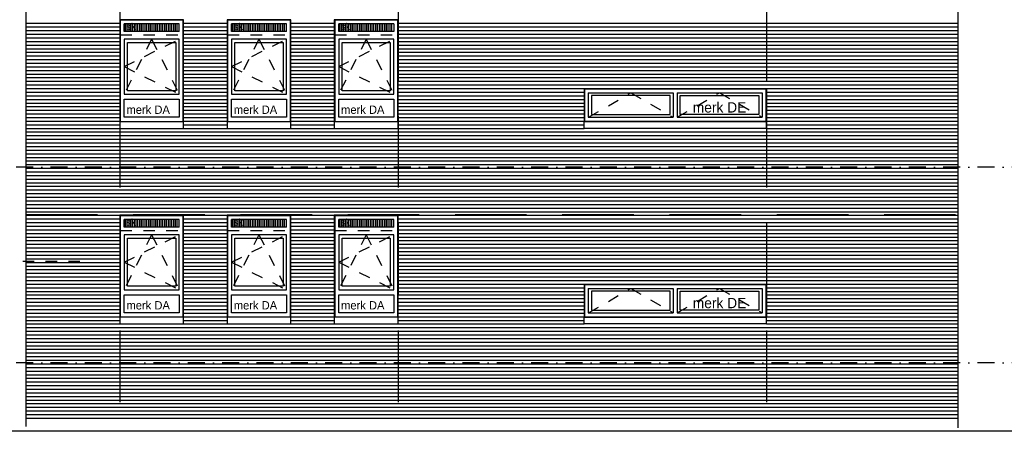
# Model space of a CAD drawing. Extents: x 0 to 140000, y 0 to 84100.
# Tile 8 of 48: x 51884 to 69093, y 13260 to 20457. Entities that reach past the tile are written whole.
import ezdxf

# ---------------------------------------------------------------- set-up
doc = ezdxf.new("R2010")
doc.units = 0
doc.header["$LTSCALE"] = 100
doc.header["$MEASUREMENT"] = 0
for name, pattern in [('B0201', [50, 31.25, -6.25, 6.25, -6.25]), ('B0703', [18.75, 12.5, -6.25]), ('DASHDOTX2', [2, 1, -0.5, 0, -0.5]), ('TEGELS', [4, 2, -2])]:
    doc.linetypes.add(name, pattern=pattern)
doc.layers.get('0').update_dxf_attribs({"linetype": 'CONTINUOUS'})
for name, color, linetype in [('AA32----_BINNENKOZ', 7, 'CONTINUOUS'), ('AI31----_BUITENKOZ', 7, 'CONTINUOUS'), ('AL$7A---_STRAMIEN', 1, 'B0201'), ('AL21----_BUITENWAND', 2, 'CONTINUOUS'), ('AL31----_BUITENKOZ', 7, 'CONTINUOUS'), ('AL32----_BINNENKOZ', 7, 'CONTINUOUS'), ('AT$1A---_ALGEMEEN', 7, 'CONTINUOUS'), ('AT$1A---_TEKST', 2, 'CONTINUOUS'), ('DETAILS', 4, 'TEGELS'), ('DLLATATIE', 3, 'B0703'), ('ZONWERING', 4, 'TEGELS')]:
    doc.layers.add(name, color=color, linetype=linetype)
doc.styles.add('00_100', font='B-GBP.shx', dxfattribs={"height": 120})
doc.styles.add('01_100', font='B-GBP.shx', dxfattribs={"height": 180})

# ---------------------------------------------------------------- blocks, each defined once
blk = doc.blocks.new('PH31-018')
at = {"layer": 'AI31----_BUITENKOZ', "color": 42, "linetype": 'TEGELS'}
for p, q in [((-3107, 194), (-2368, 622)), ((-2368, 622), (-1629, 194)), ((-1557, 194), (-818, 622)), ((-818, 622), (-74, 194))]:
    blk.add_line(p, q, dxfattribs=at)
at = {"layer": 'AL31----_BUITENKOZ', "color": 42}
for p, q in [((-3186, 696), (-3186, 120)), ((-3186, 696), (0, 696)), ((0, 696), (0, 120)), ((-3186, 120), (0, 120))]:
    blk.add_line(p, q, dxfattribs=at)
at = {"layer": 'AL31----_BUITENKOZ', "color": 1}
for p, q in [((-3179, 689), (-3179, 127)), ((-3179, 689), (-7, 689)), ((-7, 689), (-7, 127)), ((-3112, 622), (-1629, 622)), ((-3112, 622), (-3112, 194)), ((-1629, 622), (-1629, 194)), ((-1557, 622), (-74, 622)), ((-1557, 622), (-1557, 194)), ((-74, 622), (-74, 194)), ((-3112, 194), (-1629, 194)), ((-1557, 194), (-74, 194)), ((-3179, 127), (-7, 127))]:
    blk.add_line(p, q, dxfattribs=at)
at = {"layer": 'AL31----_BUITENKOZ', "color": 42}
for points in [[(-3057, 244), (-1679, 244), (-1679, 572), (-3057, 572)], [(-129, 244), (-1507, 244), (-1507, 572), (-129, 572)]]:
    blk.add_lwpolyline(points, close=True, dxfattribs=at)
at = {"layer": 'AL31----_BUITENKOZ', "color": 1, "style": '01_100'}
blk.add_text('merk DE', height=180, dxfattribs=at).set_placement((-1286, 276))

msp = doc.modelspace()

# ---------------------------------------------------------------- hatches: boundary and pattern name
at = {"layer": 'AA32----_BINNENKOZ'}
h = msp.add_hatch(dxfattribs=at)
h.set_pattern_fill('LINE', color=42, scale=250, angle=90, style=0)
h.set_pattern_definition([(90, (42013.79, 3224.32), (-31.25, 2e-15), [])])
h.paths.add_polyline_path([(54669.2, 20371.3), (53712.2, 20371.3), (53712.2, 20268.3), (54669.2, 20268.3)])
h = msp.add_hatch(dxfattribs=at)
h.set_pattern_fill('LINE', color=42, scale=250, angle=90, style=0)
h.set_pattern_definition([(90, (43888.79, 3224.32), (-31.25, 2e-15), [])])
h.paths.add_polyline_path([(56544.2, 20371.3), (55587.2, 20371.3), (55587.2, 20268.3), (56544.2, 20268.3)])
h = msp.add_hatch(dxfattribs=at)
h.set_pattern_fill('LINE', color=42, scale=250, angle=90, style=0)
h.set_pattern_definition([(90, (45763.79, 3224.32), (-31.25, 2e-15), [])])
h.paths.add_polyline_path([(58419.2, 20371.3), (57462.2, 20371.3), (57462.2, 20268.3), (58419.2, 20268.3)])
h = msp.add_hatch(dxfattribs=at)
h.set_pattern_fill('LINE', color=42, scale=250, angle=90, style=0)
h.set_pattern_definition([(90, (42013.79, -195.68), (-31.25, 2e-15), [])])
h.paths.add_polyline_path([(54669.2, 16951.3), (53712.2, 16951.3), (53712.2, 16848.3), (54669.2, 16848.3)])
h = msp.add_hatch(dxfattribs=at)
h.set_pattern_fill('LINE', color=42, scale=250, angle=90, style=0)
h.set_pattern_definition([(90, (43888.79, -195.68), (-31.25, 2e-15), [])])
h.paths.add_polyline_path([(56544.2, 16951.3), (55587.2, 16951.3), (55587.2, 16848.3), (56544.2, 16848.3)])
h = msp.add_hatch(dxfattribs=at)
h.set_pattern_fill('LINE', color=42, scale=250, angle=90, style=0)
h.set_pattern_definition([(90, (45763.79, -195.68), (-31.25, 2e-15), [])])
h.paths.add_polyline_path([(58419.2, 16951.3), (57462.2, 16951.3), (57462.2, 16848.3), (58419.2, 16848.3)])

# ---------------------------------------------------------------- linework, layer by layer
at = {"layer": 'AL$7A---_STRAMIEN', "color": 1, "linetype": 'DASHDOTX2', "ltscale": 3}
for p, q in [((79726.4, 17880.4), (25202.9, 17880.4)), ((79726.4, 14460.4), (25202.9, 14460.4))]:
    msp.add_line(p, q, dxfattribs=at)
at = {"layer": 'AL21----_BUITENWAND', "color": 2}
for p, q in [((51993.2, 31895.3), (51993.2, 13346.4)), ((68283.2, 31895.3), (68283.2, 13318.4))]:
    msp.add_line(p, q, dxfattribs=at)
at = {"layer": 'AL21----_BUITENWAND', "color": 42}
for p, q in [((51993.2, 20393.8), (53633.2, 20393.8)), ((51993.2, 20330.4), (53633.2, 20330.4)), ((54748.2, 20393.8), (55508.2, 20393.8)), ((54748.2, 20330.4), (55508.2, 20330.4)), ((56623.2, 20393.8), (57383.2, 20393.8)), ((56623.2, 20330.4), (57383.2, 20330.4)), ((58498.2, 20393.8), (68283.2, 20393.8)), ((58498.2, 20330.4), (68283.2, 20330.4)), ((51993.2, 20267.1), (53633.2, 20267.1)), ((51993.2, 20203.8), (53633.2, 20203.8)), ((51993.2, 20140.4), (53633.2, 20140.4)), ((54748.2, 20267.1), (55508.2, 20267.1)), ((54748.2, 20203.8), (55508.2, 20203.8)), ((54748.2, 20140.4), (55508.2, 20140.4)), ((56623.2, 20267.1), (57383.2, 20267.1)), ((56623.2, 20203.8), (57383.2, 20203.8)), ((56623.2, 20140.4), (57383.2, 20140.4)), ((58498.2, 20267.1), (68283.2, 20267.1)), ((58498.2, 20203.8), (68283.2, 20203.8)), ((58498.2, 20140.4), (68283.2, 20140.4)), ((51993.2, 20077.1), (53633.2, 20077.1)), ((51993.2, 20013.8), (53633.2, 20013.8)), ((54748.2, 20077.1), (55508.2, 20077.1)), ((54748.2, 20013.8), (55508.2, 20013.8)), ((56623.2, 20077.1), (57383.2, 20077.1)), ((56623.2, 20013.8), (57383.2, 20013.8)), ((58498.2, 20077.1), (68283.2, 20077.1)), ((58498.2, 20013.8), (68283.2, 20013.8)), ((51993.2, 19950.4), (53633.2, 19950.4)), ((51993.2, 19887.1), (53633.2, 19887.1)), ((51993.2, 19823.8), (53633.2, 19823.8)), ((54748.2, 19950.4), (55508.2, 19950.4)), ((54748.2, 19887.1), (55508.2, 19887.1)), ((54748.2, 19823.8), (55508.2, 19823.8)), ((56623.2, 19950.4), (57383.2, 19950.4)), ((56623.2, 19887.1), (57383.2, 19887.1)), ((56623.2, 19823.8), (57383.2, 19823.8)), ((58498.2, 19950.4), (68283.2, 19950.4)), ((58498.2, 19887.1), (68283.2, 19887.1)), ((58498.2, 19823.8), (68283.2, 19823.8)), ((51993.2, 19760.4), (53633.2, 19760.4)), ((51993.2, 19697.1), (53633.2, 19697.1)), ((51993.2, 19633.8), (53633.2, 19633.8)), ((54748.2, 19760.4), (55508.2, 19760.4)), ((54748.2, 19697.1), (55508.2, 19697.1)), ((54748.2, 19633.8), (55508.2, 19633.8)), ((56623.2, 19760.4), (57383.2, 19760.4)), ((56623.2, 19697.1), (57383.2, 19697.1)), ((56623.2, 19633.8), (57383.2, 19633.8)), ((58498.2, 19760.4), (68283.2, 19760.4)), ((58498.2, 19697.1), (68283.2, 19697.1)), ((58498.2, 19633.8), (68283.2, 19633.8)), ((51993.2, 19570.4), (53633.2, 19570.4)), ((51993.2, 19507.1), (53633.2, 19507.1)), ((54748.2, 19570.4), (55508.2, 19570.4)), ((54748.2, 19507.1), (55508.2, 19507.1)), ((56623.2, 19570.4), (57383.2, 19570.4)), ((56623.2, 19507.1), (57383.2, 19507.1)), ((58498.2, 19570.4), (68283.2, 19570.4)), ((58498.2, 19507.1), (68283.2, 19507.1)), ((51993.2, 19443.8), (53633.2, 19443.8)), ((51993.2, 19380.4), (53633.2, 19380.4)), ((51993.2, 19317.1), (53633.2, 19317.1)), ((54748.2, 19443.8), (55508.2, 19443.8)), ((54748.2, 19380.4), (55508.2, 19380.4)), ((54748.2, 19317.1), (55508.2, 19317.1)), ((56623.2, 19443.8), (57383.2, 19443.8)), ((56623.2, 19380.4), (57383.2, 19380.4)), ((56623.2, 19317.1), (57383.2, 19317.1)), ((58498.2, 19443.8), (68283.2, 19443.8)), ((58498.2, 19380.4), (68283.2, 19380.4)), ((58498.2, 19317.1), (68283.2, 19317.1)), ((51993.2, 19253.8), (53633.2, 19253.8)), ((51993.2, 19190.4), (53633.2, 19190.4)), ((51993.2, 19127.1), (53633.2, 19127.1)), ((54748.2, 19253.8), (55508.2, 19253.8)), ((54748.2, 19190.4), (55508.2, 19190.4)), ((54748.2, 19127.1), (55508.2, 19127.1)), ((56623.2, 19253.8), (57383.2, 19253.8)), ((56623.2, 19190.4), (57383.2, 19190.4)), ((56623.2, 19127.1), (57383.2, 19127.1)), ((58498.2, 19253.8), (61748.2, 19253.8)), ((58498.2, 19190.4), (61748.2, 19190.4)), ((58498.2, 19127.1), (61748.2, 19127.1)), ((64934.2, 19253.8), (68283.2, 19253.8)), ((64934.2, 19190.4), (68283.2, 19190.4)), ((64934.2, 19127.1), (68283.2, 19127.1)), ((51993.2, 19063.8), (53633.2, 19063.8)), ((51993.2, 19000.4), (53633.2, 19000.4)), ((51993.2, 18937.1), (53633.2, 18937.1)), ((54748.2, 19063.8), (55508.2, 19063.8)), ((54748.2, 19000.4), (55508.2, 19000.4)), ((54748.2, 18937.1), (55508.2, 18937.1)), ((56623.2, 19063.8), (57383.2, 19063.8)), ((56623.2, 19000.4), (57383.2, 19000.4)), ((56623.2, 18937.1), (57383.2, 18937.1)), ((58498.2, 19063.8), (61748.2, 19063.8)), ((58498.2, 19000.4), (61748.2, 19000.4)), ((58498.2, 18937.1), (61748.2, 18937.1)), ((64934.2, 19063.8), (68283.2, 19063.8)), ((64934.2, 19000.4), (68283.2, 19000.4)), ((64934.2, 18937.1), (68283.2, 18937.1)), ((51993.2, 18873.8), (53633.2, 18873.8)), ((51993.2, 18810.4), (53633.2, 18810.4)), ((54748.2, 18873.8), (55508.2, 18873.8)), ((54748.2, 18810.4), (55508.2, 18810.4)), ((56623.2, 18873.8), (57383.2, 18873.8)), ((56623.2, 18810.4), (57383.2, 18810.4)), ((58498.2, 18873.8), (61748.2, 18873.8)), ((58498.2, 18810.4), (61748.2, 18810.4)), ((64934.2, 18873.8), (68283.2, 18873.8)), ((64934.2, 18810.4), (68283.2, 18810.4)), ((51993.2, 18747.1), (53633.2, 18747.1)), ((51993.2, 18683.8), (53633.2, 18683.8)), ((51993.2, 18620.4), (53633.2, 18620.4)), ((54748.2, 18747.1), (55508.2, 18747.1)), ((54748.2, 18683.8), (55508.2, 18683.8)), ((54748.2, 18620.4), (55508.2, 18620.4)), ((56623.2, 18747.1), (57383.2, 18747.1)), ((56623.2, 18683.8), (57383.2, 18683.8)), ((56623.2, 18620.4), (57383.2, 18620.4)), ((58498.2, 18747.1), (61748.2, 18747.1)), ((58498.2, 18683.8), (61748.2, 18683.8)), ((58498.2, 18620.4), (61748.2, 18620.4)), ((64934.2, 18747.1), (68283.2, 18747.1)), ((64934.2, 18683.8), (68283.2, 18683.8)), ((64934.2, 18620.4), (68283.2, 18620.4)), ((51993.2, 18557.1), (53633.2, 18557.1)), ((51993.2, 18493.8), (68283.2, 18493.8)), ((51993.2, 18430.4), (68283.2, 18430.4)), ((54748.2, 18557.1), (55508.2, 18557.1)), ((56623.2, 18557.1), (57383.2, 18557.1)), ((58498.2, 18557.1), (61748.2, 18557.1)), ((64934.2, 18557.1), (68283.2, 18557.1)), ((51993.2, 18367.1), (68283.2, 18367.1)), ((51993.2, 18303.8), (68283.2, 18303.8)), ((51993.2, 18240.4), (68283.2, 18240.4)), ((51993.2, 18177.1), (68283.2, 18177.1)), ((51993.2, 18113.8), (68283.2, 18113.8)), ((51993.2, 18050.4), (68283.2, 18050.4)), ((51993.2, 17987.1), (68283.2, 17987.1)), ((51993.2, 17923.8), (68283.2, 17923.8)), ((51993.2, 17860.4), (68283.2, 17860.4)), ((51993.2, 17797.1), (68283.2, 17797.1)), ((51993.2, 17733.8), (68283.2, 17733.8)), ((51993.2, 17670.4), (68283.2, 17670.4)), ((51993.2, 17607.1), (68283.2, 17607.1)), ((51993.2, 17543.8), (68283.2, 17543.8)), ((51993.2, 17480.4), (68283.2, 17480.4)), ((51993.2, 17417.1), (68283.2, 17417.1)), ((51993.2, 17353.8), (68283.2, 17353.8)), ((51993.2, 17290.4), (68283.2, 17290.4)), ((51993.2, 17227.1), (68283.2, 17227.1)), ((51993.2, 17163.8), (68283.2, 17163.8)), ((51993.2, 17100.4), (68283.2, 17100.4)), ((51993.2, 17037.1), (53633.2, 17037.1)), ((51993.2, 16973.8), (53633.2, 16973.8)), ((51993.2, 16910.4), (53633.2, 16910.4)), ((54748.2, 17037.1), (55508.2, 17037.1)), ((54748.2, 16973.8), (55508.2, 16973.8)), ((54748.2, 16910.4), (55508.2, 16910.4)), ((56623.2, 17037.1), (57383.2, 17037.1)), ((56623.2, 16973.8), (57383.2, 16973.8)), ((56623.2, 16910.4), (57383.2, 16910.4)), ((58498.2, 17037.1), (68283.2, 17037.1)), ((58498.2, 16973.8), (68283.2, 16973.8)), ((58498.2, 16910.4), (68283.2, 16910.4)), ((51993.2, 16847.1), (53633.2, 16847.1)), ((51993.2, 16783.8), (53633.2, 16783.8)), ((51993.2, 16720.4), (53633.2, 16720.4)), ((54748.2, 16847.1), (55508.2, 16847.1)), ((54748.2, 16783.8), (55508.2, 16783.8)), ((54748.2, 16720.4), (55508.2, 16720.4)), ((56623.2, 16847.1), (57383.2, 16847.1)), ((56623.2, 16783.8), (57383.2, 16783.8)), ((56623.2, 16720.4), (57383.2, 16720.4)), ((58498.2, 16847.1), (68283.2, 16847.1)), ((58498.2, 16783.8), (68283.2, 16783.8)), ((58498.2, 16720.4), (68283.2, 16720.4)), ((51993.2, 16657.1), (53633.2, 16657.1)), ((51993.2, 16593.8), (53633.2, 16593.8)), ((51993.2, 16530.4), (53633.2, 16530.4)), ((54748.2, 16657.1), (55508.2, 16657.1)), ((54748.2, 16593.8), (55508.2, 16593.8)), ((54748.2, 16530.4), (55508.2, 16530.4)), ((56623.2, 16657.1), (57383.2, 16657.1)), ((56623.2, 16593.8), (57383.2, 16593.8)), ((56623.2, 16530.4), (57383.2, 16530.4)), ((58498.2, 16657.1), (68283.2, 16657.1)), ((58498.2, 16593.8), (68283.2, 16593.8)), ((58498.2, 16530.4), (68283.2, 16530.4)), ((51993.2, 16467.1), (53633.2, 16467.1)), ((51993.2, 16403.8), (53633.2, 16403.8)), ((54748.2, 16467.1), (55508.2, 16467.1)), ((54748.2, 16403.8), (55508.2, 16403.8)), ((56623.2, 16467.1), (57383.2, 16467.1)), ((56623.2, 16403.8), (57383.2, 16403.8)), ((58498.2, 16467.1), (68283.2, 16467.1)), ((58498.2, 16403.8), (68283.2, 16403.8)), ((51993.2, 16340.4), (53633.2, 16340.4)), ((51993.2, 16277.1), (53633.2, 16277.1)), ((51993.2, 16213.8), (53633.2, 16213.8)), ((54748.2, 16340.4), (55508.2, 16340.4)), ((54748.2, 16277.1), (55508.2, 16277.1)), ((54748.2, 16213.8), (55508.2, 16213.8)), ((56623.2, 16340.4), (57383.2, 16340.4)), ((56623.2, 16277.1), (57383.2, 16277.1)), ((56623.2, 16213.8), (57383.2, 16213.8)), ((58498.2, 16340.4), (68283.2, 16340.4)), ((58498.2, 16277.1), (68283.2, 16277.1)), ((58498.2, 16213.8), (68283.2, 16213.8)), ((51993.2, 16150.4), (53633.2, 16150.4)), ((51993.2, 16087.1), (53633.2, 16087.1)), ((51993.2, 16023.8), (53633.2, 16023.8)), ((54748.2, 16150.4), (55508.2, 16150.4)), ((54748.2, 16087.1), (55508.2, 16087.1)), ((54748.2, 16023.8), (55508.2, 16023.8)), ((56623.2, 16150.4), (57383.2, 16150.4)), ((56623.2, 16087.1), (57383.2, 16087.1)), ((56623.2, 16023.8), (57383.2, 16023.8)), ((58498.2, 16150.4), (68283.2, 16150.4)), ((58498.2, 16087.1), (68283.2, 16087.1)), ((58498.2, 16023.8), (68283.2, 16023.8)), ((51993.2, 15960.4), (53633.2, 15960.4)), ((51993.2, 15897.1), (53633.2, 15897.1)), ((51993.2, 15833.8), (53633.2, 15833.8)), ((54748.2, 15960.4), (55508.2, 15960.4)), ((54748.2, 15897.1), (55508.2, 15897.1)), ((54748.2, 15833.8), (55508.2, 15833.8)), ((56623.2, 15960.4), (57383.2, 15960.4)), ((56623.2, 15897.1), (57383.2, 15897.1)), ((56623.2, 15833.8), (57383.2, 15833.8)), ((58498.2, 15960.4), (68283.2, 15960.4)), ((58498.2, 15897.1), (68283.2, 15897.1)), ((58498.2, 15833.8), (61748.2, 15833.8)), ((64934.2, 15833.8), (68283.2, 15833.8)), ((51993.2, 15770.4), (53633.2, 15770.4)), ((51993.2, 15707.1), (53633.2, 15707.1)), ((54748.2, 15770.4), (55508.2, 15770.4)), ((54748.2, 15707.1), (55508.2, 15707.1)), ((56623.2, 15770.4), (57383.2, 15770.4)), ((56623.2, 15707.1), (57383.2, 15707.1)), ((58498.2, 15770.4), (61748.2, 15770.4)), ((58498.2, 15707.1), (61748.2, 15707.1)), ((64934.2, 15770.4), (68283.2, 15770.4)), ((64934.2, 15707.1), (68283.2, 15707.1)), ((51993.2, 15643.8), (53633.2, 15643.8)), ((51993.2, 15580.4), (53633.2, 15580.4)), ((51993.2, 15517.1), (53633.2, 15517.1)), ((54748.2, 15643.8), (55508.2, 15643.8)), ((54748.2, 15580.4), (55508.2, 15580.4)), ((54748.2, 15517.1), (55508.2, 15517.1)), ((56623.2, 15643.8), (57383.2, 15643.8)), ((56623.2, 15580.4), (57383.2, 15580.4)), ((56623.2, 15517.1), (57383.2, 15517.1)), ((58498.2, 15643.8), (61748.2, 15643.8)), ((58498.2, 15580.4), (61748.2, 15580.4)), ((58498.2, 15517.1), (61748.2, 15517.1)), ((64934.2, 15643.8), (68283.2, 15643.8)), ((64934.2, 15580.4), (68283.2, 15580.4)), ((64934.2, 15517.1), (68283.2, 15517.1)), ((51993.2, 15453.8), (53633.2, 15453.8)), ((51993.2, 15390.4), (53633.2, 15390.4)), ((51993.2, 15327.1), (53633.2, 15327.1)), ((54748.2, 15453.8), (55508.2, 15453.8)), ((54748.2, 15390.4), (55508.2, 15390.4)), ((54748.2, 15327.1), (55508.2, 15327.1)), ((56623.2, 15453.8), (57383.2, 15453.8)), ((56623.2, 15390.4), (57383.2, 15390.4)), ((56623.2, 15327.1), (57383.2, 15327.1)), ((58498.2, 15453.8), (61748.2, 15453.8)), ((58498.2, 15390.4), (61748.2, 15390.4)), ((58498.2, 15327.1), (61748.2, 15327.1)), ((64934.2, 15453.8), (68283.2, 15453.8)), ((64934.2, 15390.4), (68283.2, 15390.4)), ((64934.2, 15327.1), (68283.2, 15327.1)), ((51993.2, 15263.8), (53633.2, 15263.8)), ((51993.2, 15200.4), (53633.2, 15200.4)), ((54748.2, 15263.8), (55508.2, 15263.8)), ((54748.2, 15200.4), (55508.2, 15200.4)), ((56623.2, 15263.8), (57383.2, 15263.8)), ((56623.2, 15200.4), (57383.2, 15200.4)), ((58498.2, 15263.8), (61748.2, 15263.8)), ((58498.2, 15200.4), (61748.2, 15200.4)), ((64934.2, 15263.8), (68283.2, 15263.8)), ((64934.2, 15200.4), (68283.2, 15200.4)), ((51993.2, 15137.1), (53633.2, 15137.1)), ((51993.2, 15073.8), (68283.2, 15073.8)), ((51993.2, 15010.4), (68283.2, 15010.4)), ((54748.2, 15137.1), (55508.2, 15137.1)), ((56623.2, 15137.1), (57383.2, 15137.1)), ((58498.2, 15137.1), (61748.2, 15137.1)), ((64934.2, 15137.1), (68283.2, 15137.1)), ((51993.2, 14947.1), (68283.2, 14947.1)), ((51993.2, 14883.8), (68283.2, 14883.8)), ((51993.2, 14820.4), (68283.2, 14820.4)), ((51993.2, 14757.1), (68283.2, 14757.1)), ((51993.2, 14693.8), (68283.2, 14693.8)), ((51993.2, 14630.4), (68283.2, 14630.4)), ((51993.2, 14567.1), (68283.2, 14567.1)), ((51993.2, 14503.8), (68283.2, 14503.8)), ((51993.2, 14440.4), (68283.2, 14440.4)), ((51993.2, 14377.1), (68283.2, 14377.1)), ((51993.2, 14313.8), (68283.2, 14313.8)), ((51993.2, 14250.4), (68283.2, 14250.4)), ((51993.2, 14187.1), (68283.2, 14187.1)), ((51993.2, 14123.8), (68283.2, 14123.8)), ((51993.2, 14060.4), (68283.2, 14060.4)), ((51993.2, 13997.1), (68283.2, 13997.1)), ((51993.2, 13933.8), (68283.2, 13933.8)), ((51993.2, 13870.4), (68283.2, 13870.4)), ((51993.2, 13807.1), (68283.2, 13807.1)), ((51993.2, 13743.8), (68283.2, 13743.8)), ((51993.2, 13680.4), (68283.2, 13680.4)), ((51993.2, 13617.1), (68283.2, 13617.1)), ((51993.2, 13553.8), (68283.2, 13553.8)), ((51993.2, 13490.4), (68283.2, 13490.4))]:
    msp.add_line(p, q, dxfattribs=at)
at = {"layer": 'AL21----_BUITENWAND'}
msp.add_line((74719.8, 13260.4), (50876.2, 13260.4), dxfattribs=at)
at = {"layer": 'AL31----_BUITENKOZ', "color": 42, "linetype": 'TEGELS'}
for p, q in [((54190.7, 20117.6), (53710.2, 19156.9)), ((53710.2, 19637.3), (54671.2, 20117.6)), ((54190.7, 20117.6), (54671.2, 19156.9)), ((55585.2, 19637.3), (56546.2, 20117.6)), ((56065.7, 20117.6), (55585.2, 19156.9)), ((56065.7, 20117.6), (56546.2, 19156.9)), ((57460.2, 19637.3), (58421.2, 20117.6)), ((57940.7, 20117.6), (57460.2, 19156.9)), ((57940.7, 20117.6), (58421.2, 19156.9)), ((53710.2, 19637.3), (54671.2, 19156.9)), ((55585.2, 19637.3), (56546.2, 19156.9)), ((57460.2, 19637.3), (58421.2, 19156.9)), ((54190.7, 16697.6), (53710.2, 15736.9)), ((53710.2, 16217.3), (54671.2, 16697.6)), ((54190.7, 16697.6), (54671.2, 15736.9)), ((55585.2, 16217.3), (56546.2, 16697.6)), ((56065.7, 16697.6), (55585.2, 15736.9)), ((56065.7, 16697.6), (56546.2, 15736.9)), ((57460.2, 16217.3), (58421.2, 16697.6)), ((57940.7, 16697.6), (57460.2, 15736.9)), ((57940.7, 16697.6), (58421.2, 15736.9)), ((53710.2, 16217.3), (54671.2, 15736.9)), ((55585.2, 16217.3), (56546.2, 15736.9)), ((57460.2, 16217.3), (58421.2, 15736.9))]:
    msp.add_line(p, q, dxfattribs=at)
at = {"layer": 'AL31----_BUITENKOZ', "color": 42}
for p, q in [((61748.2, 18557.4), (61748.2, 18684.1)), ((64934.2, 18557.4), (64934.2, 18684.1)), ((64934.2, 18557.4), (61748.2, 18557.4)), ((61748.2, 15137.4), (61748.2, 15264.1)), ((64934.2, 15137.4), (64934.2, 15264.1)), ((64934.2, 15137.4), (61748.2, 15137.4))]:
    msp.add_line(p, q, dxfattribs=at)
for points in [[(53633.2, 18679.3), (54748.2, 18679.3), (54748.2, 20457.1), (53633.2, 20457.1)], [(53640.2, 18679.3), (54741.2, 18679.3), (54741.2, 20450.1), (53640.2, 20450.1)], [(55508.2, 18679.3), (56623.2, 18679.3), (56623.2, 20457.1), (55508.2, 20457.1)], [(55515.2, 18679.3), (56616.2, 18679.3), (56616.2, 20450.1), (55515.2, 20450.1)], [(57383.2, 18679.3), (58498.2, 18679.3), (58498.2, 20457.1), (57383.2, 20457.1)], [(57390.2, 18679.3), (58491.2, 18679.3), (58491.2, 20450.1), (57390.2, 20450.1)], [(53710.2, 19156.9), (54671.2, 19156.9), (54671.2, 20117.6), (53710.2, 20117.6)], [(53769.2, 19215.9), (53769.2, 20058.6), (54612.2, 20058.6), (54612.2, 19215.9)], [(55585.2, 19156.9), (56546.2, 19156.9), (56546.2, 20117.6), (55585.2, 20117.6)], [(55644.2, 19215.9), (55644.2, 20058.6), (56487.2, 20058.6), (56487.2, 19215.9)], [(57460.2, 19156.9), (58421.2, 19156.9), (58421.2, 20117.6), (57460.2, 20117.6)], [(57519.2, 19215.9), (57519.2, 20058.6), (58362.2, 20058.6), (58362.2, 19215.9)], [(53710.2, 19068.9), (54671.2, 19068.9), (54671.2, 18753.8), (53710.2, 18753.8)], [(55585.2, 19068.9), (56546.2, 19068.9), (56546.2, 18753.8), (55585.2, 18753.8)], [(57460.2, 19068.9), (58421.2, 19068.9), (58421.2, 18753.8), (57460.2, 18753.8)], [(53633.2, 15259.3), (54748.2, 15259.3), (54748.2, 17037.1), (53633.2, 17037.1)], [(53640.2, 15259.3), (54741.2, 15259.3), (54741.2, 17030.1), (53640.2, 17030.1)], [(55508.2, 15259.3), (56623.2, 15259.3), (56623.2, 17037.1), (55508.2, 17037.1)], [(55515.2, 15259.3), (56616.2, 15259.3), (56616.2, 17030.1), (55515.2, 17030.1)], [(57383.2, 15259.3), (58498.2, 15259.3), (58498.2, 17037.1), (57383.2, 17037.1)], [(57390.2, 15259.3), (58491.2, 15259.3), (58491.2, 17030.1), (57390.2, 17030.1)], [(53710.2, 15736.9), (54671.2, 15736.9), (54671.2, 16697.6), (53710.2, 16697.6)], [(55585.2, 15736.9), (56546.2, 15736.9), (56546.2, 16697.6), (55585.2, 16697.6)], [(57460.2, 15736.9), (58421.2, 15736.9), (58421.2, 16697.6), (57460.2, 16697.6)], [(53769.2, 15795.9), (53769.2, 16638.6), (54612.2, 16638.6), (54612.2, 15795.9)], [(55644.2, 15795.9), (55644.2, 16638.6), (56487.2, 16638.6), (56487.2, 15795.9)], [(57519.2, 15795.9), (57519.2, 16638.6), (58362.2, 16638.6), (58362.2, 15795.9)], [(53710.2, 15648.9), (54671.2, 15648.9), (54671.2, 15333.8), (53710.2, 15333.8)], [(55585.2, 15648.9), (56546.2, 15648.9), (56546.2, 15333.8), (55585.2, 15333.8)], [(57460.2, 15648.9), (58421.2, 15648.9), (58421.2, 15333.8), (57460.2, 15333.8)]]:
    msp.add_lwpolyline(points, close=True, dxfattribs=at)
for points in [[(53633.2, 18683.8), (53633.2, 18557.1), (54748.2, 18557.1), (54748.2, 18683.8)], [(55508.2, 18683.8), (55508.2, 18557.1), (56623.2, 18557.1), (56623.2, 18683.8)], [(57383.2, 18683.8), (57383.2, 18557.1), (58498.2, 18557.1), (58498.2, 18683.8)], [(53633.2, 15263.8), (53633.2, 15137.1), (54748.2, 15137.1), (54748.2, 15263.8)], [(55508.2, 15263.8), (55508.2, 15137.1), (56623.2, 15137.1), (56623.2, 15263.8)], [(57383.2, 15263.8), (57383.2, 15137.1), (58498.2, 15137.1), (58498.2, 15263.8)]]:
    msp.add_lwpolyline(points, dxfattribs=at)
at = {"layer": 'AL32----_BINNENKOZ', "color": 42}
for p, q in [((53710.2, 20251.6), (53710.2, 20384.6)), ((54671.2, 20384.6), (53710.2, 20384.6)), ((54671.2, 20251.6), (54671.2, 20384.6)), ((56546.2, 20384.6), (55585.2, 20384.6)), ((55585.2, 20251.6), (55585.2, 20384.6)), ((56546.2, 20251.6), (56546.2, 20384.6)), ((58421.2, 20384.6), (57460.2, 20384.6)), ((57460.2, 20251.6), (57460.2, 20384.6)), ((58421.2, 20384.6), (58421.2, 20251.6)), ((54671.2, 20251.6), (53710.2, 20251.6)), ((56546.2, 20251.6), (55585.2, 20251.6)), ((58421.2, 20251.6), (57460.2, 20251.6)), ((53710.2, 16831.6), (53710.2, 16964.6)), ((54671.2, 16964.6), (53710.2, 16964.6)), ((54671.2, 16831.6), (54671.2, 16964.6)), ((56546.2, 16964.6), (55585.2, 16964.6)), ((55585.2, 16831.6), (55585.2, 16964.6)), ((56546.2, 16831.6), (56546.2, 16964.6)), ((58421.2, 16964.6), (57460.2, 16964.6)), ((57460.2, 16831.6), (57460.2, 16964.6)), ((58421.2, 16831.6), (58421.2, 16964.6)), ((54671.2, 16831.6), (53710.2, 16831.6)), ((56546.2, 16831.6), (55585.2, 16831.6)), ((58421.2, 16831.6), (57460.2, 16831.6))]:
    msp.add_line(p, q, dxfattribs=at)
at = {"layer": 'DETAILS', "color": 5}
msp.add_line((52937.2, 16229.8), (51420.8, 16229.8), dxfattribs=at)
at = {"layer": 'DLLATATIE'}
for p, q in [((53633.2, 31895.8), (53633.2, 13395.9)), ((58498.2, 31895.8), (58498.2, 13395.9)), ((64934.3, 31896.1), (64934.3, 13396.3)), ((51993.2, 17052.3), (68283.2, 17052.3))]:
    msp.add_line(p, q, dxfattribs=at)
at = {"layer": 'ZONWERING', "color": 4}
for p, q in [((53645.9, 20192.5), (54738.6, 20192.5)), ((55520.9, 20192.5), (56613.6, 20192.5)), ((57395.9, 20192.5), (58488.6, 20192.5)), ((53645.9, 16772.5), (54738.6, 16772.5)), ((55520.9, 16772.5), (56613.6, 16772.5)), ((57395.9, 16772.5), (58488.6, 16772.5))]:
    msp.add_line(p, q, dxfattribs=at)

# ---------------------------------------------------------------- block references
for p in [(64934.2, 18557.4), (64934.2, 15137.4)]:
    msp.add_blockref('PH31-018', p)

# ---------------------------------------------------------------- texts
at = {"layer": 'AT$1A---_ALGEMEEN', "color": 2, "style": '00_100'}
for p in [(53750.2, 20276.6), (55625.2, 20276.6), (57500.2, 20276.6), (53750.2, 16856.6), (55625.2, 16856.6), (57500.2, 16856.6)]:
    msp.add_text('sk', height=120, dxfattribs=at).set_placement(p)
at = {"layer": 'AT$1A---_TEKST', "color": 1, "style": '01_100'}
for p in [(53751, 18810.6), (55626, 18810.6), (57501, 18810.6), (53751, 15390.6), (55626, 15390.6), (57501, 15390.6)]:
    msp.add_text('merk DA', height=145.8, dxfattribs=at).set_placement(p)

doc.saveas('drawing.dxf')
